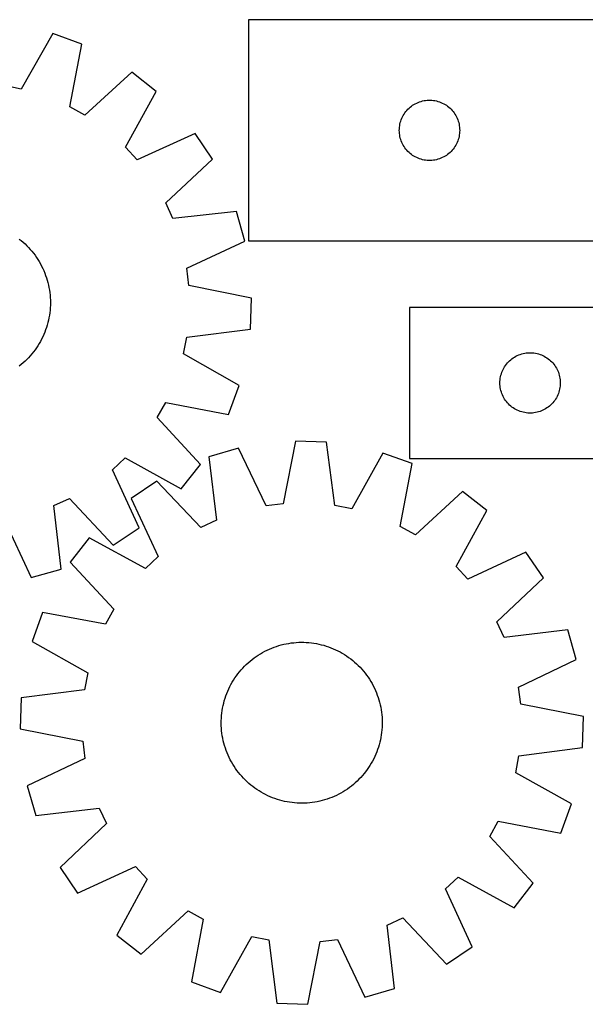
# Model space of a CAD drawing. Header units: millimetres. Extents: x 7 to 1493, y 7 to 496.
# Tile 2 of 5: x 332 to 613, y 7 to 496. Entities that reach past the tile are written whole.
import ezdxf

# ---------------------------------------------------------------- set-up
doc = ezdxf.new("R2010")
doc.units = ezdxf.units.MM
doc.layers.add('CUT', color=7, linetype='CONTINUOUS', true_color=0x000000)

msp = doc.modelspace()

# ---------------------------------------------------------------- linework, layer by layer
at = {"layer": 'CUT'}
for p, q in [((625.423426, 496.096227), (445.423426, 496.096227)), ((445.423426, 496.096227), (445.423426, 386.096227)), ((348.216605, 489.262433), (332.536311, 461.638111)), ((362.650337, 483.933462), (348.216605, 489.262433)), ((356.617626, 452.747229), (362.650337, 483.933462)), ((387.546893, 469.982573), (364.097663, 448.555759)), ((399.627446, 460.454152), (387.546893, 469.982573)), ((332.536311, 461.638111), (324.127138, 463.312977)), ((384.252921, 432.658492), (399.627446, 460.454152)), ((529.772508, 454.991086), (530.49529, 455.263565)), ((530.49529, 455.263565), (531.231141, 455.498475)), ((531.231141, 455.498475), (531.97811, 455.695193)), ((531.97811, 455.695193), (532.734215, 455.853196)), ((532.734215, 455.853196), (533.497451, 455.972067)), ((533.497451, 455.972067), (534.265794, 456.05149)), ((534.265794, 456.05149), (535.037207, 456.091254)), ((535.037207, 456.091254), (535.809645, 456.091254)), ((535.809645, 456.091254), (536.581058, 456.05149)), ((536.581058, 456.05149), (537.349401, 455.972067)), ((537.349401, 455.972067), (538.112637, 455.853196)), ((538.112637, 455.853196), (538.868742, 455.695193)), ((538.868742, 455.695193), (539.61571, 455.498475)), ((539.61571, 455.498475), (540.351562, 455.263565)), ((540.351562, 455.263565), (541.074344, 454.991086)), ((364.097663, 448.555759), (356.617626, 452.747229)), ((523.198001, 449.787543), (523.661629, 450.405369)), ((523.661629, 450.405369), (524.156447, 450.998509)), ((524.156447, 450.998509), (524.681143, 451.565389)), ((524.681143, 451.565389), (525.234326, 452.104507)), ((525.234326, 452.104507), (525.814528, 452.614434)), ((525.814528, 452.614434), (526.420212, 453.093816)), ((526.420212, 453.093816), (527.04977, 453.541382)), ((527.04977, 453.541382), (527.701534, 453.955946)), ((527.701534, 453.955946), (528.373775, 454.336409)), ((528.373775, 454.336409), (529.06471, 454.681761)), ((529.06471, 454.681761), (529.772508, 454.991086)), ((541.074344, 454.991086), (541.782142, 454.681761)), ((541.782142, 454.681761), (542.473077, 454.336409)), ((542.473077, 454.336409), (543.145318, 453.955946)), ((543.145318, 453.955946), (543.797082, 453.541382)), ((543.797082, 453.541382), (544.42664, 453.093816)), ((544.42664, 453.093816), (545.032324, 452.614434)), ((545.032324, 452.614434), (545.612526, 452.104507)), ((545.612526, 452.104507), (546.165709, 451.565389)), ((546.165709, 451.565389), (546.690405, 450.998509)), ((546.690405, 450.998509), (547.185223, 450.405369)), ((547.185223, 450.405369), (547.648851, 449.787543)), ((520.91801, 444.916294), (521.133895, 445.657949)), ((521.133895, 445.657949), (521.387674, 446.387508)), ((521.387674, 446.387508), (521.678672, 447.103036)), ((521.678672, 447.103036), (522.00612, 447.802634)), ((522.00612, 447.802634), (522.369147, 448.484448)), ((522.369147, 448.484448), (522.766793, 449.14667)), ((522.766793, 449.14667), (523.198001, 449.787543)), ((547.648851, 449.787543), (548.080059, 449.14667)), ((548.080059, 449.14667), (548.477705, 448.484448)), ((548.477705, 448.484448), (548.840732, 447.802634)), ((548.840732, 447.802634), (549.16818, 447.103036)), ((549.16818, 447.103036), (549.459178, 446.387508)), ((549.459178, 446.387508), (549.712957, 445.657949)), ((549.712957, 445.657949), (549.928842, 444.916294)), ((520.423426, 441.096227), (520.443315, 441.868408)), ((520.443315, 440.324046), (520.423426, 441.096227)), ((520.443315, 441.868408), (520.502928, 442.638542)), ((520.502928, 442.638542), (520.602108, 443.404586)), ((520.602108, 443.404586), (520.740591, 444.164508)), ((520.740591, 444.164508), (520.91801, 444.916294)), ((549.928842, 444.916294), (550.106261, 444.164508)), ((550.106261, 444.164508), (550.244744, 443.404586)), ((550.244744, 443.404586), (550.343924, 442.638542)), ((550.343924, 442.638542), (550.403537, 441.868408)), ((550.403537, 441.868408), (550.423426, 441.096227)), ((550.423426, 441.096227), (550.403537, 440.324046)), ((418.994416, 439.492609), (390.071623, 426.360709)), ((427.53926, 426.697446), (418.994416, 439.492609)), ((520.502928, 439.553912), (520.443315, 440.324046)), ((520.602108, 438.787868), (520.502928, 439.553912)), ((520.740591, 438.027946), (520.602108, 438.787868)), ((520.91801, 437.27616), (520.740591, 438.027946)), ((521.133895, 436.534504), (520.91801, 437.27616)), ((521.387674, 435.804946), (521.133895, 436.534504)), ((521.678672, 435.089418), (521.387674, 435.804946)), ((549.459178, 435.804946), (549.16818, 435.089418)), ((549.712957, 436.534504), (549.459178, 435.804946)), ((549.928842, 437.27616), (549.712957, 436.534504)), ((550.106261, 438.027946), (549.928842, 437.27616)), ((550.244744, 438.787868), (550.106261, 438.027946)), ((550.343924, 439.553912), (550.244744, 438.787868)), ((550.403537, 440.324046), (550.343924, 439.553912)), ((390.071623, 426.360709), (384.252921, 432.658492)), ((522.00612, 434.38982), (521.678672, 435.089418)), ((522.369147, 433.708006), (522.00612, 434.38982)), ((522.766793, 433.045784), (522.369147, 433.708006)), ((523.198001, 432.404911), (522.766793, 433.045784)), ((523.661629, 431.787085), (523.198001, 432.404911)), ((524.156447, 431.193945), (523.661629, 431.787085)), ((524.681143, 430.627065), (524.156447, 431.193945)), ((546.690405, 431.193945), (546.165709, 430.627065)), ((547.185223, 431.787085), (546.690405, 431.193945)), ((547.648851, 432.404911), (547.185223, 431.787085)), ((548.080059, 433.045784), (547.648851, 432.404911)), ((548.477705, 433.708006), (548.080059, 433.045784)), ((548.840732, 434.38982), (548.477705, 433.708006)), ((549.16818, 435.089418), (548.840732, 434.38982)), ((404.327886, 405.013192), (427.53926, 426.697446)), ((525.234326, 430.087946), (524.681143, 430.627065)), ((525.814528, 429.57802), (525.234326, 430.087946)), ((526.420212, 429.098638), (525.814528, 429.57802)), ((527.04977, 428.651072), (526.420212, 429.098638)), ((527.701534, 428.236508), (527.04977, 428.651072)), ((528.373775, 427.856045), (527.701534, 428.236508)), ((529.06471, 427.510693), (528.373775, 427.856045)), ((529.772508, 427.201367), (529.06471, 427.510693)), ((530.49529, 426.928889), (529.772508, 427.201367)), ((531.231141, 426.693979), (530.49529, 426.928889)), ((531.97811, 426.497261), (531.231141, 426.693979)), ((532.734215, 426.339258), (531.97811, 426.497261)), ((533.497451, 426.220387), (532.734215, 426.339258)), ((534.265794, 426.140964), (533.497451, 426.220387)), ((535.037207, 426.1012), (534.265794, 426.140964)), ((535.809645, 426.1012), (535.037207, 426.1012)), ((536.581058, 426.140964), (535.809645, 426.1012)), ((537.349401, 426.220387), (536.581058, 426.140964)), ((538.112637, 426.339258), (537.349401, 426.220387)), ((538.868742, 426.497261), (538.112637, 426.339258)), ((539.61571, 426.693979), (538.868742, 426.497261)), ((540.351562, 426.928889), (539.61571, 426.693979)), ((541.074344, 427.201367), (540.351562, 426.928889)), ((541.782142, 427.510693), (541.074344, 427.201367)), ((542.473077, 427.856045), (541.782142, 427.510693)), ((543.145318, 428.236508), (542.473077, 427.856045)), ((543.797082, 428.651072), (543.145318, 428.236508)), ((544.42664, 429.098638), (543.797082, 428.651072)), ((545.032324, 429.57802), (544.42664, 429.098638)), ((545.612526, 430.087946), (545.032324, 429.57802)), ((546.165709, 430.627065), (545.612526, 430.087946)), ((407.915679, 397.225567), (404.327886, 405.013192)), ((439.48087, 400.777111), (407.915679, 397.225567)), ((443.653577, 385.967686), (439.48087, 400.777111)), ((331.541782, 387.061762), (332.522264, 386.275847)), ((332.522264, 386.275847), (333.477575, 385.459522)), ((333.477575, 385.459522), (334.406774, 384.613593)), ((334.406774, 384.613593), (335.308943, 383.738894)), ((335.308943, 383.738894), (336.183192, 382.836289)), ((336.183192, 382.836289), (337.028659, 381.906669)), ((337.028659, 381.906669), (337.844507, 380.950951)), ((414.877446, 372.517444), (443.653577, 385.967686)), ((445.423426, 386.096227), (625.423426, 386.096227)), ((337.844507, 380.950951), (338.629934, 379.970077)), ((338.629934, 379.970077), (339.384163, 378.965017)), ((339.384163, 378.965017), (340.10645, 377.936762)), ((340.10645, 377.936762), (340.796082, 376.886327)), ((340.796082, 376.886327), (341.452379, 375.814749)), ((341.452379, 375.814749), (342.074694, 374.723084)), ((342.074694, 374.723084), (342.662411, 373.61241)), ((342.662411, 373.61241), (343.214951, 372.483824)), ((343.214951, 372.483824), (343.731768, 371.33844)), ((415.883131, 364.002283), (414.877446, 372.517444)), ((343.731768, 371.33844), (344.212353, 370.177386)), ((344.212353, 370.177386), (344.656232, 369.00181)), ((344.656232, 369.00181), (345.062966, 367.812872)), ((345.062966, 367.812872), (345.432153, 366.611745)), ((345.432153, 366.611745), (345.76343, 365.399613)), ((345.76343, 365.399613), (346.05647, 364.177674)), ((346.05647, 364.177674), (346.310983, 362.947134)), ((346.310983, 362.947134), (346.526718, 361.709206)), ((447.000899, 357.625822), (415.883131, 364.002283)), ((346.526718, 361.709206), (346.703463, 360.465113)), ((346.703463, 360.465113), (346.841042, 359.216082)), ((346.841042, 359.216082), (346.939321, 357.963345)), ((346.939321, 357.963345), (346.998201, 356.70814)), ((446.393016, 342.251785), (447.000899, 357.625822)), ((346.938069, 352.940104), (346.839167, 351.687417)), ((346.997575, 354.19528), (346.938069, 352.940104)), ((347.017626, 355.451705), (346.997575, 354.19528)), ((346.998201, 356.70814), (347.017626, 355.451705)), ((825.423426, 353.039342), (525.423426, 353.039342)), ((525.423426, 353.039342), (525.423426, 278.039342)), ((346.307249, 347.956629), (346.052123, 346.726216)), ((346.523601, 349.194449), (346.307249, 347.956629)), ((346.700965, 350.438454), (346.523601, 349.194449)), ((346.839167, 351.687417), (346.700965, 350.438454)), ((345.056807, 343.091513), (344.649481, 341.902778)), ((345.426593, 344.292457), (345.056807, 343.091513)), ((345.758474, 345.504423), (345.426593, 344.292457)), ((346.052123, 346.726216), (345.758474, 345.504423)), ((343.206465, 338.421482), (342.653363, 337.293172)), ((343.723854, 339.566609), (343.206465, 338.421482)), ((344.205017, 340.727423), (343.723854, 339.566609)), ((344.649481, 341.902778), (344.205017, 340.727423)), ((413.194069, 329.942985), (414.868935, 338.352158)), ((414.868935, 338.352158), (446.393016, 342.251785)), ((340.095248, 332.970094), (339.372449, 331.942199)), ((340.785404, 334.020185), (340.095248, 332.970094)), ((341.442235, 335.091437), (340.785404, 334.020185)), ((342.065093, 336.182791), (341.442235, 335.091437)), ((342.653363, 337.293172), (342.065093, 336.182791)), ((336.16955, 328.072522), (335.294851, 327.170353)), ((337.015479, 329.001721), (336.16955, 328.072522)), ((337.831804, 329.957033), (337.015479, 329.001721)), ((338.617719, 330.937515), (337.831804, 329.957033)), ((339.372449, 331.942199), (338.617719, 330.937515)), ((440.81839, 314.262691), (413.194069, 329.942985)), ((576.420212, 327.536931), (577.04977, 327.984497)), ((577.04977, 327.984497), (577.701534, 328.399062)), ((577.701534, 328.399062), (578.373775, 328.779524)), ((578.373775, 328.779524), (579.06471, 329.124876)), ((579.06471, 329.124876), (579.772508, 329.434202)), ((579.772508, 329.434202), (580.49529, 329.706681)), ((580.49529, 329.706681), (581.231141, 329.94159)), ((581.231141, 329.94159), (581.97811, 330.138308)), ((581.97811, 330.138308), (582.734215, 330.296311)), ((582.734215, 330.296311), (583.497451, 330.415182)), ((583.497451, 330.415182), (584.265794, 330.494605)), ((584.265794, 330.494605), (585.037207, 330.534369)), ((585.037207, 330.534369), (585.809645, 330.534369)), ((585.809645, 330.534369), (586.581058, 330.494605)), ((586.581058, 330.494605), (587.349401, 330.415182)), ((587.349401, 330.415182), (588.112637, 330.296311)), ((588.112637, 330.296311), (588.868742, 330.138308)), ((588.868742, 330.138308), (589.61571, 329.94159)), ((589.61571, 329.94159), (590.351562, 329.706681)), ((590.351562, 329.706681), (591.074344, 329.434202)), ((591.074344, 329.434202), (591.782142, 329.124876)), ((591.782142, 329.124876), (592.473077, 328.779524)), ((592.473077, 328.779524), (593.145318, 328.399062)), ((593.145318, 328.399062), (593.797082, 327.984497)), ((593.797082, 327.984497), (594.42664, 327.536931)), ((332.506908, 324.634789), (331.526035, 323.849363)), ((333.462626, 325.450638), (332.506908, 324.634789)), ((334.392247, 326.296104), (333.462626, 325.450638)), ((335.294851, 327.170353), (334.392247, 326.296104)), ((572.369147, 322.927563), (572.766793, 323.589785)), ((572.766793, 323.589785), (573.198001, 324.230659)), ((573.198001, 324.230659), (573.661629, 324.848484)), ((573.661629, 324.848484), (574.156447, 325.441624)), ((574.156447, 325.441624), (574.681143, 326.008505)), ((574.681143, 326.008505), (575.234326, 326.547623)), ((575.234326, 326.547623), (575.814528, 327.057549)), ((575.814528, 327.057549), (576.420212, 327.536931)), ((594.42664, 327.536931), (595.032324, 327.057549)), ((595.032324, 327.057549), (595.612526, 326.547623)), ((595.612526, 326.547623), (596.165709, 326.008505)), ((596.165709, 326.008505), (596.690405, 325.441624)), ((596.690405, 325.441624), (597.185223, 324.848484)), ((597.185223, 324.848484), (597.648851, 324.230659)), ((597.648851, 324.230659), (598.080059, 323.589785)), ((598.080059, 323.589785), (598.477705, 322.927563)), ((570.602108, 317.847701), (570.740591, 318.607623)), ((570.740591, 318.607623), (570.91801, 319.359409)), ((570.91801, 319.359409), (571.133895, 320.101065)), ((571.133895, 320.101065), (571.387674, 320.830624)), ((571.387674, 320.830624), (571.678672, 321.546151)), ((571.678672, 321.546151), (572.00612, 322.245749)), ((572.00612, 322.245749), (572.369147, 322.927563)), ((598.477705, 322.927563), (598.840732, 322.245749)), ((598.840732, 322.245749), (599.16818, 321.546151)), ((599.16818, 321.546151), (599.459178, 320.830624)), ((599.459178, 320.830624), (599.712957, 320.101065)), ((599.712957, 320.101065), (599.928842, 319.359409)), ((599.928842, 319.359409), (600.106261, 318.607623)), ((600.106261, 318.607623), (600.244744, 317.847701)), ((435.48942, 299.828959), (440.81839, 314.262691)), ((570.423426, 315.539342), (570.443315, 316.311524)), ((570.443315, 314.767161), (570.423426, 315.539342)), ((570.443315, 316.311524), (570.502928, 317.081657)), ((570.502928, 313.997027), (570.443315, 314.767161)), ((570.502928, 317.081657), (570.602108, 317.847701)), ((570.602108, 313.230984), (570.502928, 313.997027)), ((600.244744, 317.847701), (600.343924, 317.081657)), ((600.343924, 313.997027), (600.244744, 313.230984)), ((600.343924, 317.081657), (600.403537, 316.311524)), ((600.403537, 314.767161), (600.343924, 313.997027)), ((600.403537, 316.311524), (600.423426, 315.539342)), ((600.423426, 315.539342), (600.403537, 314.767161)), ((570.740591, 312.471061), (570.602108, 313.230984)), ((570.91801, 311.719275), (570.740591, 312.471061)), ((571.133895, 310.97762), (570.91801, 311.719275)), ((571.387674, 310.248061), (571.133895, 310.97762)), ((571.678672, 309.532534), (571.387674, 310.248061)), ((572.00612, 308.832935), (571.678672, 309.532534)), ((572.369147, 308.151121), (572.00612, 308.832935)), ((598.840732, 308.832935), (598.477705, 308.151121)), ((599.16818, 309.532534), (598.840732, 308.832935)), ((599.459178, 310.248061), (599.16818, 309.532534)), ((599.712957, 310.97762), (599.459178, 310.248061)), ((599.928842, 311.719275), (599.712957, 310.97762)), ((600.106261, 312.471061), (599.928842, 311.719275)), ((600.244744, 313.230984), (600.106261, 312.471061)), ((400.111716, 298.381634), (404.303186, 305.86167)), ((404.303186, 305.86167), (435.48942, 299.828959)), ((572.766793, 307.488899), (572.369147, 308.151121)), ((573.198001, 306.848026), (572.766793, 307.488899)), ((573.661629, 306.2302), (573.198001, 306.848026)), ((574.156447, 305.63706), (573.661629, 306.2302)), ((574.681143, 305.07018), (574.156447, 305.63706)), ((575.234326, 304.531062), (574.681143, 305.07018)), ((575.814528, 304.021136), (575.234326, 304.531062)), ((576.420212, 303.541754), (575.814528, 304.021136)), ((577.04977, 303.094187), (576.420212, 303.541754)), ((594.42664, 303.541754), (593.797082, 303.094187)), ((595.032324, 304.021136), (594.42664, 303.541754)), ((595.612526, 304.531062), (595.032324, 304.021136)), ((596.165709, 305.07018), (595.612526, 304.531062)), ((596.690405, 305.63706), (596.165709, 305.07018)), ((597.185223, 306.2302), (596.690405, 305.63706)), ((597.648851, 306.848026), (597.185223, 306.2302)), ((598.080059, 307.488899), (597.648851, 306.848026)), ((598.477705, 308.151121), (598.080059, 307.488899)), ((577.701534, 302.679623), (577.04977, 303.094187)), ((578.373775, 302.29916), (577.701534, 302.679623)), ((579.06471, 301.953808), (578.373775, 302.29916)), ((579.772508, 301.644483), (579.06471, 301.953808)), ((580.49529, 301.372004), (579.772508, 301.644483)), ((581.231141, 301.137094), (580.49529, 301.372004)), ((581.97811, 300.940377), (581.231141, 301.137094)), ((582.734215, 300.782373), (581.97811, 300.940377)), ((583.497451, 300.663502), (582.734215, 300.782373)), ((584.265794, 300.584079), (583.497451, 300.663502)), ((585.037207, 300.544315), (584.265794, 300.584079)), ((585.809645, 300.544315), (585.037207, 300.544315)), ((586.581058, 300.584079), (585.809645, 300.544315)), ((587.349401, 300.663502), (586.581058, 300.584079)), ((588.112637, 300.782373), (587.349401, 300.663502)), ((588.868742, 300.940377), (588.112637, 300.782373)), ((589.61571, 301.137094), (588.868742, 300.940377)), ((590.351562, 301.372004), (589.61571, 301.137094)), ((591.074344, 301.644483), (590.351562, 301.372004)), ((591.782142, 301.953808), (591.074344, 301.644483)), ((592.473077, 302.29916), (591.782142, 301.953808)), ((593.145318, 302.679623), (592.473077, 302.29916)), ((593.797082, 303.094187), (593.145318, 302.679623)), ((421.53853, 274.932403), (400.111716, 298.381634)), ((468.889463, 286.582294), (462.707394, 255.425324)), ((484.266996, 286.070402), (468.889463, 286.582294)), ((488.363351, 254.571281), (484.266996, 286.070402)), ((440.569049, 283.058101), (425.785963, 278.79302)), ((454.198677, 254.366499), (440.569049, 283.058101)), ((512.290347, 280.67062), (496.782816, 252.948945)), ((526.757066, 275.431863), (512.290347, 280.67062)), ((377.916666, 272.407674), (384.21445, 278.226376)), ((384.21445, 278.226376), (412.01011, 262.85185)), ((412.01011, 262.85185), (421.53853, 274.932403)), ((425.785963, 278.79302), (429.534498, 247.250616)), ((520.919167, 244.208575), (526.757066, 275.431863)), ((525.423426, 278.039342), (725.423426, 278.039342)), ((391.048566, 243.484881), (377.916666, 272.407674)), ((399.940684, 266.689823), (387.199116, 258.065266)), ((421.769423, 243.614276), (399.940684, 266.689823)), ((551.740232, 261.636673), (528.425225, 240.063884)), ((563.880034, 252.183857), (551.740232, 261.636673)), ((348.781524, 254.563617), (356.56915, 258.15141)), ((352.333069, 222.998426), (348.781524, 254.563617)), ((356.56915, 258.15141), (378.253404, 234.940036)), ((387.199116, 258.065266), (400.511324, 229.225018)), ((462.707394, 255.425324), (454.198677, 254.366499)), ((496.782816, 252.948945), (488.363351, 254.571281)), ((548.679336, 224.292756), (563.880034, 252.183857)), ((324.073402, 247.601851), (337.523644, 218.825719)), ((429.534498, 247.250616), (421.769423, 243.614276)), ((378.253404, 234.940036), (391.048566, 243.484881)), ((528.425225, 240.063884), (520.919167, 244.208575)), ((366.358888, 238.567811), (356.906072, 226.428009)), ((394.249989, 223.367113), (366.358888, 238.567811)), ((583.377489, 231.343629), (554.537242, 218.031421)), ((592.002047, 218.602061), (583.377489, 231.343629)), ((356.906072, 226.428009), (378.47886, 203.113002)), ((400.511324, 229.225018), (394.249989, 223.367113)), ((337.523644, 218.825719), (352.333069, 222.998426)), ((554.537242, 218.031421), (548.679336, 224.292756)), ((568.926499, 196.773322), (592.002047, 218.602061)), ((343.110882, 201.444843), (337.872125, 186.978124)), ((374.33417, 195.606944), (343.110882, 201.444843)), ((378.47886, 203.113002), (374.33417, 195.606944)), ((572.562839, 189.008246), (568.926499, 196.773322)), ((604.105243, 192.756782), (572.562839, 189.008246)), ((608.370324, 177.973696), (604.105243, 192.756782)), ((337.872125, 186.978124), (365.593799, 171.470593)), ((464.196859, 185.861119), (465.433415, 186.084579)), ((465.433415, 186.084579), (466.676381, 186.269087)), ((466.676381, 186.269087), (467.924529, 186.414461)), ((467.924529, 186.414461), (469.176627, 186.520558)), ((469.176627, 186.520558), (470.43144, 186.587274)), ((470.43144, 186.587274), (471.68773, 186.614542)), ((471.68773, 186.614542), (472.944256, 186.602336)), ((472.944256, 186.602336), (474.199779, 186.550667)), ((474.199779, 186.550667), (475.453059, 186.459587)), ((475.453059, 186.459587), (476.70286, 186.329185)), ((476.70286, 186.329185), (477.947948, 186.15959)), ((477.947948, 186.15959), (479.187095, 185.95097)), ((451.359827, 180.922279), (452.447585, 181.551396)), ((452.447585, 181.551396), (453.554568, 182.146035)), ((453.554568, 182.146035), (454.679682, 182.70561)), ((454.679682, 182.70561), (455.821818, 183.229568)), ((455.821818, 183.229568), (456.979849, 183.717393)), ((456.979849, 183.717393), (458.152631, 184.168602)), ((458.152631, 184.168602), (459.339007, 184.58275)), ((459.339007, 184.58275), (460.537806, 184.959429)), ((460.537806, 184.959429), (461.747845, 185.298267)), ((461.747845, 185.298267), (462.967931, 185.598929)), ((462.967931, 185.598929), (464.196859, 185.861119)), ((479.187095, 185.95097), (480.419077, 185.703531)), ((480.419077, 185.703531), (481.642679, 185.417516)), ((481.642679, 185.417516), (482.856693, 185.093207)), ((482.856693, 185.093207), (484.059922, 184.730926)), ((484.059922, 184.730926), (485.251177, 184.331029)), ((485.251177, 184.331029), (486.429284, 183.893911)), ((486.429284, 183.893911), (487.593079, 183.420004)), ((487.593079, 183.420004), (488.741414, 182.909775)), ((488.741414, 182.909775), (489.873155, 182.363727)), ((489.873155, 182.363727), (490.987187, 181.782401)), ((490.987187, 181.782401), (492.082408, 181.166368)), ((492.082408, 181.166368), (493.15774, 180.516238)), ((444.371318, 175.609359), (445.295642, 176.460612)), ((445.295642, 176.460612), (446.246249, 177.282412)), ((446.246249, 177.282412), (447.222199, 178.073947)), ((447.222199, 178.073947), (448.222531, 178.834435)), ((448.222531, 178.834435), (449.246257, 179.563128)), ((449.246257, 179.563128), (450.292366, 180.259304)), ((450.292366, 180.259304), (451.359827, 180.922279)), ((493.15774, 180.516238), (494.212119, 179.832651)), ((494.212119, 179.832651), (495.244507, 179.116283)), ((495.244507, 179.116283), (496.253883, 178.36784)), ((496.253883, 178.36784), (497.239252, 177.588062)), ((497.239252, 177.588062), (498.199641, 176.777717)), ((498.199641, 176.777717), (499.134103, 175.937605)), ((579.678722, 164.344068), (608.370324, 177.973696)), ((365.593799, 171.470593), (363.971464, 163.051127)), ((440.174904, 170.94166), (440.954683, 171.927029)), ((440.954683, 171.927029), (441.765028, 172.887418)), ((441.765028, 172.887418), (442.60514, 173.82188)), ((442.60514, 173.82188), (443.474189, 174.729492)), ((443.474189, 174.729492), (444.371318, 175.609359)), ((499.134103, 175.937605), (500.041715, 175.068556)), ((500.041715, 175.068556), (500.921582, 174.171426)), ((500.921582, 174.171426), (501.772836, 173.247102)), ((501.772836, 173.247102), (502.594635, 172.296496)), ((502.594635, 172.296496), (503.38617, 171.320545)), ((503.38617, 171.320545), (504.146658, 170.320214)), ((436.760344, 165.674963), (437.376377, 166.770185)), ((437.376377, 166.770185), (438.026507, 167.845516)), ((438.026507, 167.845516), (438.710093, 168.899896)), ((438.710093, 168.899896), (439.426462, 169.932283)), ((439.426462, 169.932283), (440.174904, 170.94166)), ((504.146658, 170.320214), (504.875351, 169.296488)), ((504.875351, 169.296488), (505.571528, 168.250378)), ((505.571528, 168.250378), (506.234502, 167.182918)), ((506.234502, 167.182918), (506.863619, 166.09516)), ((363.971464, 163.051127), (332.472343, 158.954773)), ((434.648833, 161.117061), (435.122741, 162.280856)), ((435.122741, 162.280856), (435.63297, 163.429191)), ((435.63297, 163.429191), (436.179017, 164.560932)), ((436.179017, 164.560932), (436.760344, 165.674963)), ((506.863619, 166.09516), (507.458259, 164.988177)), ((507.458259, 164.988177), (508.017834, 163.863062)), ((508.017834, 163.863062), (508.541792, 162.720926)), ((508.541792, 162.720926), (509.029616, 161.562896)), ((509.029616, 161.562896), (509.480825, 160.390114)), ((580.737547, 155.835351), (579.678722, 164.344068)), ((332.472343, 158.954773), (331.960451, 143.57724)), ((433.125229, 156.330456), (433.449537, 157.54447)), ((433.449537, 157.54447), (433.811819, 158.747699)), ((433.811819, 158.747699), (434.211715, 159.938954)), ((434.211715, 159.938954), (434.648833, 161.117061)), ((509.480825, 160.390114), (509.894973, 159.203738)), ((509.894973, 159.203738), (510.271652, 158.004939)), ((510.271652, 158.004939), (510.61049, 156.794899)), ((510.61049, 156.794899), (510.911152, 155.574814)), ((432.21356, 151.390637), (432.383154, 152.635725)), ((432.383154, 152.635725), (432.591774, 153.874871)), ((432.591774, 153.874871), (432.839214, 155.106854)), ((432.839214, 155.106854), (433.125229, 156.330456)), ((510.911152, 155.574814), (511.173343, 154.345886)), ((511.173343, 154.345886), (511.396802, 153.109329)), ((511.396802, 153.109329), (511.58131, 151.866363)), ((511.58131, 151.866363), (511.726684, 150.618216)), ((611.894517, 149.653281), (580.737547, 155.835351)), ((431.928202, 146.375507), (431.940409, 147.632033)), ((431.940409, 147.632033), (431.992078, 148.887555)), ((431.992078, 148.887555), (432.083158, 150.140836)), ((432.083158, 150.140836), (432.21356, 151.390637)), ((511.726684, 150.618216), (511.832782, 149.366117)), ((511.832782, 149.366117), (511.899497, 148.111304)), ((511.899497, 148.111304), (511.926765, 146.855015)), ((511.926765, 146.855015), (511.914559, 145.598489)), ((611.382625, 134.275748), (611.894517, 149.653281)), ((331.960451, 143.57724), (363.11742, 137.395171)), ((431.955471, 145.119217), (431.928202, 146.375507)), ((432.022186, 143.864404), (431.955471, 145.119217)), ((432.128283, 142.612306), (432.022186, 143.864404)), ((432.273658, 141.364158), (432.128283, 142.612306)), ((511.77181, 143.089686), (511.641408, 141.839885)), ((511.86289, 144.342966), (511.77181, 143.089686)), ((511.914559, 145.598489), (511.86289, 144.342966)), ((363.11742, 137.395171), (364.176245, 128.886454)), ((432.458166, 140.121192), (432.273658, 141.364158)), ((432.681625, 138.884635), (432.458166, 140.121192)), ((432.943815, 137.655708), (432.681625, 138.884635)), ((433.244478, 136.435622), (432.943815, 137.655708)), ((511.015754, 138.123668), (510.729739, 136.900066)), ((511.263194, 139.35565), (511.015754, 138.123668)), ((511.471814, 140.594797), (511.263194, 139.35565)), ((511.641408, 141.839885), (511.471814, 140.594797)), ((433.583316, 135.225583), (433.244478, 136.435622)), ((433.959995, 134.026783), (433.583316, 135.225583)), ((434.374143, 132.840407), (433.959995, 134.026783)), ((434.825352, 131.667625), (434.374143, 132.840407)), ((509.643252, 133.291567), (509.206135, 132.113461)), ((510.043149, 134.482823), (509.643252, 133.291567)), ((510.405431, 135.686051), (510.043149, 134.482823)), ((510.729739, 136.900066), (510.405431, 135.686051)), ((579.883504, 130.179394), (611.382625, 134.275748)), ((364.176245, 128.886454), (335.484644, 115.256826)), ((435.313176, 130.509595), (434.825352, 131.667625)), ((435.837134, 129.367459), (435.313176, 130.509595)), ((436.396709, 128.242345), (435.837134, 129.367459)), ((436.991349, 127.135362), (436.396709, 128.242345)), ((507.094624, 127.555558), (506.478591, 126.460336)), ((507.675951, 128.669589), (507.094624, 127.555558)), ((508.221998, 129.801331), (507.675951, 128.669589)), ((508.732227, 130.949666), (508.221998, 129.801331)), ((509.206135, 132.113461), (508.732227, 130.949666)), ((578.261168, 121.759929), (579.883504, 130.179394)), ((437.620466, 126.047603), (436.991349, 127.135362)), ((438.28344, 124.980143), (437.620466, 126.047603)), ((438.979617, 123.934034), (438.28344, 124.980143)), ((439.708309, 122.910308), (438.979617, 123.934034)), ((440.468798, 121.909976), (439.708309, 122.910308)), ((504.428506, 123.298238), (503.680064, 122.288862)), ((505.144874, 124.330625), (504.428506, 123.298238)), ((505.828461, 125.385005), (505.144874, 124.330625)), ((506.478591, 126.460336), (505.828461, 125.385005)), ((441.260333, 120.934025), (440.468798, 121.909976)), ((442.082132, 119.983419), (441.260333, 120.934025)), ((442.933385, 119.059095), (442.082132, 119.983419)), ((443.813252, 118.161966), (442.933385, 119.059095)), ((444.720865, 117.292916), (443.813252, 118.161966)), ((499.483649, 117.621162), (498.559325, 116.769909)), ((500.380779, 118.501029), (499.483649, 117.621162)), ((501.249828, 119.408641), (500.380779, 118.501029)), ((502.08994, 120.343103), (501.249828, 119.408641)), ((502.900285, 121.303493), (502.08994, 120.343103)), ((503.680064, 122.288862), (502.900285, 121.303493)), ((605.982843, 106.252398), (578.261168, 121.759929)), ((335.484644, 115.256826), (339.749725, 100.47374)), ((445.655327, 116.452805), (444.720865, 117.292916)), ((446.615716, 115.64246), (445.655327, 116.452805)), ((447.601085, 114.862681), (446.615716, 115.64246)), ((448.610461, 114.114238), (447.601085, 114.862681)), ((449.642849, 113.39787), (448.610461, 114.114238)), ((450.697228, 112.714284), (449.642849, 113.39787)), ((451.772559, 112.064153), (450.697228, 112.714284)), ((493.562602, 112.971217), (492.495141, 112.308243)), ((494.608711, 113.667394), (493.562602, 112.971217)), ((495.632437, 114.396086), (494.608711, 113.667394)), ((496.632768, 115.156575), (495.632437, 114.396086)), ((497.608719, 115.94811), (496.632768, 115.156575)), ((498.559325, 116.769909), (497.608719, 115.94811)), ((452.867781, 111.448121), (451.772559, 112.064153)), ((453.981812, 110.866794), (452.867781, 111.448121)), ((455.113554, 110.320746), (453.981812, 110.866794)), ((456.261889, 109.810517), (455.113554, 110.320746)), ((457.425684, 109.33661), (456.261889, 109.810517)), ((458.60379, 108.899492), (457.425684, 109.33661)), ((459.795046, 108.499595), (458.60379, 108.899492)), ((460.998274, 108.137314), (459.795046, 108.499595)), ((462.212289, 107.813006), (460.998274, 108.137314)), ((463.435891, 107.526991), (462.212289, 107.813006)), ((482.107122, 107.932255), (480.887037, 107.631592)), ((483.317162, 108.271093), (482.107122, 107.932255)), ((484.515961, 108.647771), (483.317162, 108.271093)), ((485.702337, 109.06192), (484.515961, 108.647771)), ((486.875119, 109.513129), (485.702337, 109.06192)), ((488.03315, 110.000953), (486.875119, 109.513129)), ((489.175286, 110.524911), (488.03315, 110.000953)), ((490.3004, 111.084486), (489.175286, 110.524911)), ((491.407383, 111.679126), (490.3004, 111.084486)), ((492.495141, 112.308243), (491.407383, 111.679126)), ((339.749725, 100.47374), (371.292128, 104.222275)), ((371.292128, 104.222275), (374.928469, 96.4572)), ((464.667873, 107.279551), (463.435891, 107.526991)), ((465.90702, 107.070931), (464.667873, 107.279551)), ((467.152108, 106.901336), (465.90702, 107.070931)), ((468.401909, 106.770935), (467.152108, 106.901336)), ((469.655189, 106.679854), (468.401909, 106.770935)), ((470.910712, 106.628186), (469.655189, 106.679854)), ((472.167238, 106.615979), (470.910712, 106.628186)), ((473.423527, 106.643247), (472.167238, 106.615979)), ((474.67834, 106.709963), (473.423527, 106.643247)), ((475.930439, 106.81606), (474.67834, 106.709963)), ((477.178587, 106.961435), (475.930439, 106.81606)), ((478.421552, 107.145943), (477.178587, 106.961435)), ((479.658109, 107.369402), (478.421552, 107.145943)), ((480.887037, 107.631592), (479.658109, 107.369402)), ((600.744086, 91.785678), (605.982843, 106.252398)), ((374.928469, 96.4572), (351.852921, 74.62846)), ((565.376107, 90.11752), (569.520798, 97.623578)), ((569.520798, 97.623578), (600.744086, 91.785678)), ((586.948896, 66.802513), (565.376107, 90.11752)), ((351.852921, 74.62846), (360.477479, 61.886893)), ((360.477479, 61.886893), (389.317726, 75.1991)), ((389.317726, 75.1991), (395.175632, 68.937766)), ((395.175632, 68.937766), (379.974933, 41.046665)), ((543.343644, 64.005503), (549.604979, 69.863409)), ((549.604979, 69.863409), (577.49608, 54.66271)), ((556.655852, 35.165256), (543.343644, 64.005503)), ((577.49608, 54.66271), (586.948896, 66.802513)), ((392.114736, 31.593848), (415.429743, 53.166637)), ((415.429743, 53.166637), (422.935801, 49.021946)), ((422.935801, 49.021946), (417.097902, 17.798659)), ((514.320469, 45.979905), (522.085545, 49.616246)), ((522.085545, 49.616246), (543.914284, 26.540698)), ((518.069005, 14.437501), (514.320469, 45.979905)), ((379.974933, 41.046665), (392.114736, 31.593848)), ((431.564621, 12.559902), (447.072152, 40.281576)), ((447.072152, 40.281576), (455.491617, 38.659241)), ((455.491617, 38.659241), (459.587972, 7.160119)), ((474.965504, 6.648227), (481.147574, 37.805197)), ((481.147574, 37.805197), (489.656291, 38.864022)), ((489.656291, 38.864022), (503.285919, 10.172421)), ((543.914284, 26.540698), (556.655852, 35.165256)), ((417.097902, 17.798659), (431.564621, 12.559902)), ((503.285919, 10.172421), (518.069005, 14.437501)), ((459.587972, 7.160119), (474.965504, 6.648227))]:
    msp.add_line(p, q, dxfattribs=at)

doc.saveas('drawing.dxf')
